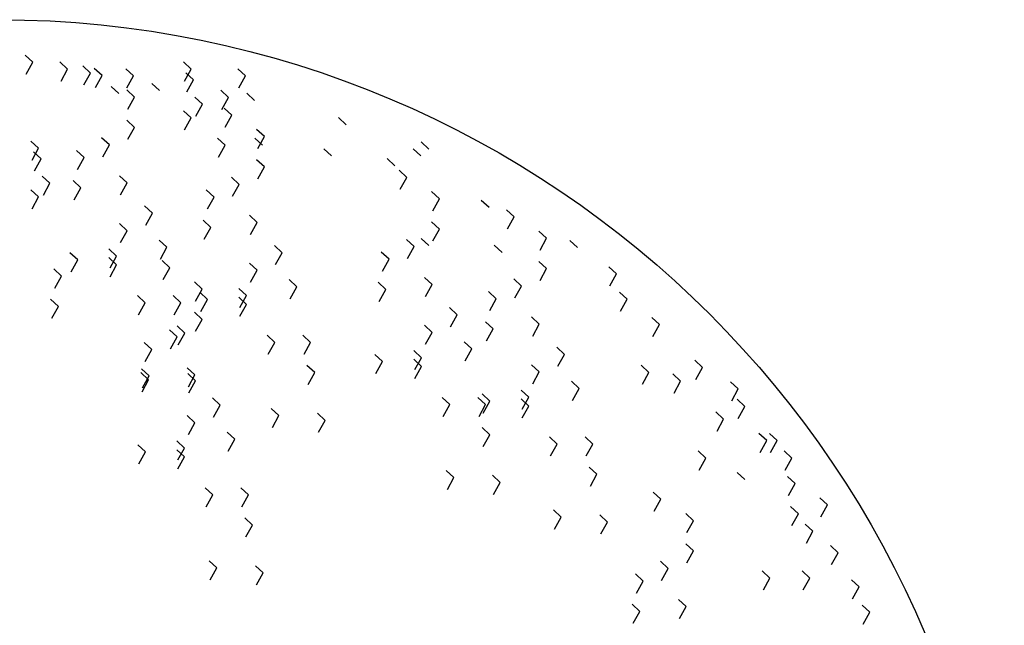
# Model space of a CAD drawing. Extents: x 9.7 to 10.7, y 7.38 to 8.38.
# Tile 4 of 4: x 10.21 to 10.7, y 8.08 to 8.38. Entities that reach past the tile are written whole.
import ezdxf

# ---------------------------------------------------------------- set-up
doc = ezdxf.new("R2010")
doc.units = 0
doc.header["$LTSCALE"] = 0.3
doc.header["$MEASUREMENT"] = 0
doc.layers.get('0').update_dxf_attribs({"linetype": 'CONTINUOUS'})

msp = doc.modelspace()

# ---------------------------------------------------------------- linework, layer by layer
for p, q in [((10.21461, 8.35642), (10.21079, 8.35999)), ((10.21461, 8.35642), (10.21079, 8.35999)), ((10.21134, 8.3505), (10.21461, 8.35642)), ((10.21134, 8.3505), (10.21461, 8.35642)), ((10.23196, 8.35302), (10.22814, 8.35659)), ((10.23196, 8.35302), (10.22814, 8.35659)), ((10.24326, 8.35109), (10.23944, 8.35465)), ((10.24326, 8.35109), (10.23944, 8.35465)), ((10.29331, 8.35302), (10.28948, 8.35659)), ((10.29331, 8.35302), (10.28948, 8.35659)), ((10.22869, 8.34711), (10.23196, 8.35302)), ((10.22869, 8.34711), (10.23196, 8.35302)), ((10.23999, 8.34517), (10.24326, 8.35109)), ((10.23999, 8.34517), (10.24326, 8.35109)), ((10.24906, 8.34979), (10.24523, 8.35336)), ((10.24906, 8.34979), (10.24523, 8.35336)), ((10.24578, 8.34387), (10.24906, 8.34979)), ((10.24578, 8.34387), (10.24906, 8.34979)), ((10.26465, 8.34963), (10.26083, 8.3532)), ((10.26138, 8.34372), (10.26465, 8.34963)), ((10.26138, 8.34372), (10.26465, 8.34963)), ((10.29003, 8.34711), (10.29331, 8.35302)), ((10.29003, 8.34711), (10.29331, 8.35302)), ((10.29452, 8.34769), (10.29069, 8.35126)), ((10.29452, 8.34769), (10.29069, 8.35126)), ((10.32035, 8.34963), (10.31652, 8.3532)), ((10.32035, 8.34963), (10.31652, 8.3532)), ((10.31707, 8.34372), (10.32035, 8.34963)), ((10.31707, 8.34372), (10.32035, 8.34963)), ((10.27757, 8.34236), (10.27374, 8.34593)), ((10.27757, 8.34236), (10.27374, 8.34593)), ((10.29124, 8.34178), (10.29452, 8.34769)), ((10.29124, 8.34178), (10.29452, 8.34769)), ((10.25739, 8.34091), (10.25356, 8.34447)), ((10.25739, 8.34091), (10.25356, 8.34447)), ((10.2652, 8.33912), (10.26137, 8.34269)), ((10.2652, 8.33912), (10.26137, 8.34269)), ((10.31187, 8.33897), (10.30805, 8.34253)), ((10.31187, 8.33897), (10.30805, 8.34253)), ((10.32479, 8.33751), (10.32096, 8.34108)), ((10.26192, 8.33321), (10.2652, 8.33912)), ((10.26192, 8.33321), (10.2652, 8.33912)), ((10.29896, 8.33557), (10.29513, 8.33914)), ((10.29896, 8.33557), (10.29513, 8.33914)), ((10.29568, 8.32966), (10.29896, 8.33557)), ((10.3086, 8.33305), (10.31187, 8.33897)), ((10.3086, 8.33305), (10.31187, 8.33897)), ((10.29331, 8.32879), (10.28948, 8.33235)), ((10.29331, 8.32879), (10.28948, 8.33235)), ((10.3136, 8.33013), (10.30977, 8.3337)), ((10.3136, 8.33013), (10.30977, 8.3337)), ((10.31032, 8.32422), (10.3136, 8.33013)), ((10.31032, 8.32422), (10.3136, 8.33013)), ((10.2652, 8.3241), (10.26137, 8.32766)), ((10.2652, 8.3241), (10.26137, 8.32766)), ((10.29003, 8.32287), (10.29331, 8.32879)), ((10.29003, 8.32287), (10.29331, 8.32879)), ((10.37039, 8.32539), (10.36656, 8.32896)), ((10.26192, 8.31818), (10.2652, 8.3241)), ((10.32974, 8.31947), (10.32591, 8.32303)), ((10.32974, 8.31947), (10.32591, 8.32303)), ((10.21754, 8.31371), (10.21372, 8.31728)), ((10.21754, 8.31371), (10.21372, 8.31728)), ((10.25269, 8.31537), (10.24886, 8.31894)), ((10.25269, 8.31537), (10.24886, 8.31894)), ((10.24941, 8.30946), (10.25269, 8.31537)), ((10.24941, 8.30946), (10.25269, 8.31537)), ((10.31026, 8.31521), (10.30643, 8.31878)), ((10.32882, 8.31521), (10.325, 8.31878)), ((10.32647, 8.31355), (10.32974, 8.31947)), ((10.32647, 8.31355), (10.32974, 8.31947)), ((10.41155, 8.31328), (10.40773, 8.31684)), ((10.21427, 8.3078), (10.21754, 8.31371)), ((10.21427, 8.3078), (10.21754, 8.31371)), ((10.21875, 8.30838), (10.21493, 8.31195)), ((10.21875, 8.30838), (10.21493, 8.31195)), ((10.24018, 8.30907), (10.23635, 8.31264)), ((10.30698, 8.3093), (10.31026, 8.31521)), ((10.30698, 8.3093), (10.31026, 8.31521)), ((10.36313, 8.30988), (10.3593, 8.31345)), ((10.40752, 8.30988), (10.40369, 8.31345)), ((10.21548, 8.30246), (10.21875, 8.30838)), ((10.21548, 8.30246), (10.21875, 8.30838)), ((10.2369, 8.30315), (10.24018, 8.30907)), ((10.2369, 8.30315), (10.24018, 8.30907)), ((10.32974, 8.30444), (10.32591, 8.30801)), ((10.32974, 8.30444), (10.32591, 8.30801)), ((10.3946, 8.30503), (10.39078, 8.3086)), ((10.32647, 8.29852), (10.32974, 8.30444)), ((10.40059, 8.29924), (10.39676, 8.30281)), ((10.40059, 8.29924), (10.39676, 8.30281)), ((10.22319, 8.29626), (10.21937, 8.29983)), ((10.22319, 8.29626), (10.21937, 8.29983)), ((10.21992, 8.29035), (10.22319, 8.29626)), ((10.23856, 8.29404), (10.23474, 8.29761)), ((10.23856, 8.29404), (10.23474, 8.29761)), ((10.26157, 8.29646), (10.25774, 8.30003)), ((10.26157, 8.29646), (10.25774, 8.30003)), ((10.25829, 8.29055), (10.26157, 8.29646)), ((10.25829, 8.29055), (10.26157, 8.29646)), ((10.31723, 8.29571), (10.3134, 8.29928)), ((10.31723, 8.29571), (10.3134, 8.29928)), ((10.31396, 8.2898), (10.31723, 8.29571)), ((10.31396, 8.2898), (10.31723, 8.29571)), ((10.39731, 8.29333), (10.40059, 8.29924)), ((10.39731, 8.29333), (10.40059, 8.29924)), ((10.21754, 8.28947), (10.21372, 8.29304)), ((10.21754, 8.28947), (10.21372, 8.29304)), ((10.23529, 8.28813), (10.23856, 8.29404)), ((10.23529, 8.28813), (10.23856, 8.29404)), ((10.30472, 8.28941), (10.30089, 8.29298)), ((10.41673, 8.28858), (10.41291, 8.29214)), ((10.41673, 8.28858), (10.41291, 8.29214)), ((10.21427, 8.28356), (10.21754, 8.28947)), ((10.21427, 8.28356), (10.21754, 8.28947)), ((10.30144, 8.2835), (10.30472, 8.28941)), ((10.30144, 8.2835), (10.30472, 8.28941)), ((10.41346, 8.28266), (10.41673, 8.28858)), ((10.41346, 8.28266), (10.41673, 8.28858)), ((10.44142, 8.28419), (10.43759, 8.28776)), ((10.27408, 8.28144), (10.27025, 8.285)), ((10.27408, 8.28144), (10.27025, 8.285)), ((10.2708, 8.27552), (10.27408, 8.28144)), ((10.2708, 8.27552), (10.27408, 8.28144)), ((10.45391, 8.27958), (10.45008, 8.28315)), ((10.45391, 8.27958), (10.45008, 8.28315)), ((10.26157, 8.27271), (10.25774, 8.27628)), ((10.26157, 8.27271), (10.25774, 8.27628)), ((10.30311, 8.27438), (10.29928, 8.27795)), ((10.30311, 8.27438), (10.29928, 8.27795)), ((10.32611, 8.27681), (10.32228, 8.28038)), ((10.32611, 8.27681), (10.32228, 8.28038)), ((10.32283, 8.27089), (10.32611, 8.27681)), ((10.32283, 8.27089), (10.32611, 8.27681)), ((10.41673, 8.27355), (10.41291, 8.27712)), ((10.41673, 8.27355), (10.41291, 8.27712)), ((10.45063, 8.27367), (10.45391, 8.27958)), ((10.45063, 8.27367), (10.45391, 8.27958)), ((10.25829, 8.2668), (10.26157, 8.27271)), ((10.25829, 8.2668), (10.26157, 8.27271)), ((10.29983, 8.26847), (10.30311, 8.27438)), ((10.29983, 8.26847), (10.30311, 8.27438)), ((10.41346, 8.26764), (10.41673, 8.27355)), ((10.47005, 8.26892), (10.46622, 8.27249)), ((10.47005, 8.26892), (10.46622, 8.27249)), ((10.28134, 8.26447), (10.27752, 8.26804)), ((10.28134, 8.26447), (10.27752, 8.26804)), ((10.40422, 8.26482), (10.40039, 8.26839)), ((10.40422, 8.26482), (10.40039, 8.26839)), ((10.41155, 8.26528), (10.40773, 8.26885)), ((10.46677, 8.26301), (10.47005, 8.26892)), ((10.46677, 8.26301), (10.47005, 8.26892)), ((10.48541, 8.26432), (10.48158, 8.26788)), ((10.23695, 8.25817), (10.23312, 8.26174)), ((10.23695, 8.25817), (10.23312, 8.26174)), ((10.25632, 8.26011), (10.25249, 8.26368)), ((10.25632, 8.26011), (10.25249, 8.26368)), ((10.27807, 8.25856), (10.28134, 8.26447)), ((10.27807, 8.25856), (10.28134, 8.26447)), ((10.33862, 8.26178), (10.33479, 8.26535)), ((10.33862, 8.26178), (10.33479, 8.26535)), ((10.33534, 8.25587), (10.33862, 8.26178)), ((10.33534, 8.25587), (10.33862, 8.26178)), ((10.39171, 8.25852), (10.38788, 8.26209)), ((10.40095, 8.25891), (10.40422, 8.26482)), ((10.40095, 8.25891), (10.40422, 8.26482)), ((10.44788, 8.26189), (10.44405, 8.26546)), ((10.23367, 8.25225), (10.23695, 8.25817)), ((10.23367, 8.25225), (10.23695, 8.25817)), ((10.25632, 8.25575), (10.25249, 8.25931)), ((10.25632, 8.25575), (10.25249, 8.25931)), ((10.25305, 8.25419), (10.25632, 8.26011)), ((10.28273, 8.25431), (10.2789, 8.25788)), ((10.28273, 8.25431), (10.2789, 8.25788)), ((10.32611, 8.25306), (10.32228, 8.25662)), ((10.32611, 8.25306), (10.32228, 8.25662)), ((10.38844, 8.25261), (10.39171, 8.25852)), ((10.38844, 8.25261), (10.39171, 8.25852)), ((10.47005, 8.25389), (10.46622, 8.25746)), ((10.47005, 8.25389), (10.46622, 8.25746)), ((10.22895, 8.2501), (10.22513, 8.25367)), ((10.25305, 8.24983), (10.25632, 8.25575)), ((10.27946, 8.2484), (10.28273, 8.25431)), ((10.27946, 8.2484), (10.28273, 8.25431)), ((10.32283, 8.24714), (10.32611, 8.25306)), ((10.32283, 8.24714), (10.32611, 8.25306)), ((10.46677, 8.24798), (10.47005, 8.25389)), ((10.50478, 8.25123), (10.50095, 8.25479)), ((10.50478, 8.25123), (10.50095, 8.25479)), ((10.22568, 8.24418), (10.22895, 8.2501)), ((10.22568, 8.24418), (10.22895, 8.2501)), ((10.29887, 8.24365), (10.29505, 8.24721)), ((10.29887, 8.24365), (10.29505, 8.24721)), ((10.34588, 8.24481), (10.34206, 8.24838)), ((10.34588, 8.24481), (10.34206, 8.24838)), ((10.3901, 8.2435), (10.38627, 8.24706)), ((10.3901, 8.2435), (10.38627, 8.24706)), ((10.4131, 8.24592), (10.40927, 8.24949)), ((10.4131, 8.24592), (10.40927, 8.24949)), ((10.45754, 8.24517), (10.45371, 8.24873)), ((10.45754, 8.24517), (10.45371, 8.24873)), ((10.5015, 8.24531), (10.50478, 8.25123)), ((10.5015, 8.24531), (10.50478, 8.25123)), ((10.2956, 8.23773), (10.29887, 8.24365)), ((10.2956, 8.23773), (10.29887, 8.24365)), ((10.30149, 8.23851), (10.29766, 8.24208)), ((10.30149, 8.23851), (10.29766, 8.24208)), ((10.32086, 8.24045), (10.31704, 8.24402)), ((10.32086, 8.24045), (10.31704, 8.24402)), ((10.34261, 8.2389), (10.34588, 8.24481)), ((10.34261, 8.2389), (10.34588, 8.24481)), ((10.38682, 8.23758), (10.3901, 8.2435)), ((10.38682, 8.23758), (10.3901, 8.2435)), ((10.40982, 8.24), (10.4131, 8.24592)), ((10.40982, 8.24), (10.4131, 8.24592)), ((10.44503, 8.23887), (10.4412, 8.24243)), ((10.45426, 8.23925), (10.45754, 8.24517)), ((10.45426, 8.23925), (10.45754, 8.24517)), ((10.51003, 8.23862), (10.5062, 8.24219)), ((10.51003, 8.23862), (10.5062, 8.24219)), ((10.22734, 8.23507), (10.22351, 8.23864)), ((10.22734, 8.23507), (10.22351, 8.23864)), ((10.27045, 8.23684), (10.26662, 8.24041)), ((10.27045, 8.23684), (10.26662, 8.24041)), ((10.2882, 8.23684), (10.28438, 8.24041)), ((10.2882, 8.23684), (10.28438, 8.24041)), ((10.29822, 8.2326), (10.30149, 8.23851)), ((10.29822, 8.2326), (10.30149, 8.23851)), ((10.32086, 8.23609), (10.31704, 8.23966)), ((10.32086, 8.23609), (10.31704, 8.23966)), ((10.31759, 8.23454), (10.32086, 8.24045)), ((10.44175, 8.23295), (10.44503, 8.23887)), ((10.44175, 8.23295), (10.44503, 8.23887)), ((10.50675, 8.23271), (10.51003, 8.23862)), ((10.22406, 8.22916), (10.22734, 8.23507)), ((10.22406, 8.22916), (10.22734, 8.23507)), ((10.26717, 8.23093), (10.27045, 8.23684)), ((10.26717, 8.23093), (10.27045, 8.23684)), ((10.28493, 8.23093), (10.2882, 8.23684)), ((10.28493, 8.23093), (10.2882, 8.23684)), ((10.29887, 8.22862), (10.29505, 8.23219)), ((10.29887, 8.22862), (10.29505, 8.23219)), ((10.31759, 8.23017), (10.32086, 8.23609)), ((10.42561, 8.23089), (10.42178, 8.23446)), ((10.42561, 8.23089), (10.42178, 8.23446)), ((10.2956, 8.22271), (10.29887, 8.22862)), ((10.42233, 8.22498), (10.42561, 8.23089)), ((10.42233, 8.22498), (10.42561, 8.23089)), ((10.44341, 8.22384), (10.43959, 8.22741)), ((10.44341, 8.22384), (10.43959, 8.22741)), ((10.46642, 8.22626), (10.46259, 8.22983)), ((10.46642, 8.22626), (10.46259, 8.22983)), ((10.52617, 8.22602), (10.52234, 8.22959)), ((10.52617, 8.22602), (10.52234, 8.22959)), ((10.28636, 8.21989), (10.28254, 8.22346)), ((10.28636, 8.21989), (10.28254, 8.22346)), ((10.29022, 8.22181), (10.28639, 8.22538)), ((10.29022, 8.22181), (10.28639, 8.22538)), ((10.4131, 8.22217), (10.40927, 8.22573)), ((10.4131, 8.22217), (10.40927, 8.22573)), ((10.44014, 8.21792), (10.44341, 8.22384)), ((10.44014, 8.21792), (10.44341, 8.22384)), ((10.46314, 8.22035), (10.46642, 8.22626)), ((10.46314, 8.22035), (10.46642, 8.22626)), ((10.52289, 8.22011), (10.52617, 8.22602)), ((10.28309, 8.21398), (10.28636, 8.21989)), ((10.28309, 8.21398), (10.28636, 8.21989)), ((10.28695, 8.2159), (10.29022, 8.22181)), ((10.28695, 8.2159), (10.29022, 8.22181)), ((10.33499, 8.21718), (10.33116, 8.22075)), ((10.33499, 8.21718), (10.33116, 8.22075)), ((10.35274, 8.21718), (10.34892, 8.22075)), ((10.35274, 8.21718), (10.34892, 8.22075)), ((10.40982, 8.21625), (10.4131, 8.22217)), ((10.40982, 8.21625), (10.4131, 8.22217)), ((10.43287, 8.21393), (10.42905, 8.21749)), ((10.43287, 8.21393), (10.42905, 8.21749)), ((10.27385, 8.21359), (10.27003, 8.21716)), ((10.27058, 8.20768), (10.27385, 8.21359)), ((10.27058, 8.20768), (10.27385, 8.21359)), ((10.33171, 8.21127), (10.33499, 8.21718)), ((10.33171, 8.21127), (10.33499, 8.21718)), ((10.34947, 8.21127), (10.35274, 8.21718)), ((10.34947, 8.21127), (10.35274, 8.21718)), ((10.40785, 8.20956), (10.40403, 8.21313)), ((10.40785, 8.20956), (10.40403, 8.21313)), ((10.4296, 8.20801), (10.43287, 8.21393)), ((10.4296, 8.20801), (10.43287, 8.21393)), ((10.47893, 8.21123), (10.4751, 8.2148)), ((10.47893, 8.21123), (10.4751, 8.2148)), ((10.38848, 8.20762), (10.38466, 8.21119)), ((10.38848, 8.20762), (10.38466, 8.21119)), ((10.38521, 8.20171), (10.38848, 8.20762)), ((10.38521, 8.20171), (10.38848, 8.20762)), ((10.40785, 8.2052), (10.40403, 8.20877)), ((10.40785, 8.2052), (10.40403, 8.20877)), ((10.40458, 8.20365), (10.40785, 8.20956)), ((10.47565, 8.20532), (10.47893, 8.21123)), ((10.47565, 8.20532), (10.47893, 8.21123)), ((10.54756, 8.20469), (10.54373, 8.20826)), ((10.27246, 8.20048), (10.26864, 8.20405)), ((10.27246, 8.20048), (10.26864, 8.20405)), ((10.29524, 8.20099), (10.29141, 8.20456)), ((10.29524, 8.20099), (10.29141, 8.20456)), ((10.35476, 8.20216), (10.35094, 8.20572)), ((10.35476, 8.20216), (10.35094, 8.20572)), ((10.40458, 8.19929), (10.40785, 8.2052)), ((10.46642, 8.20251), (10.46259, 8.20608)), ((10.46642, 8.20251), (10.46259, 8.20608)), ((10.52092, 8.20227), (10.5171, 8.20583)), ((10.52092, 8.20227), (10.5171, 8.20583)), ((10.54428, 8.19878), (10.54756, 8.20469)), ((10.27224, 8.19857), (10.26841, 8.20213)), ((10.27224, 8.19857), (10.26841, 8.20213)), ((10.26896, 8.19265), (10.27224, 8.19857)), ((10.26896, 8.19265), (10.27224, 8.19857)), ((10.26919, 8.19457), (10.27246, 8.20048)), ((10.26919, 8.19457), (10.27246, 8.20048)), ((10.29547, 8.19806), (10.29164, 8.20163)), ((10.29547, 8.19806), (10.29164, 8.20163)), ((10.29197, 8.19507), (10.29524, 8.20099)), ((10.29197, 8.19507), (10.29524, 8.20099)), ((10.29219, 8.19215), (10.29547, 8.19806)), ((10.29219, 8.19215), (10.29547, 8.19806)), ((10.35149, 8.19624), (10.35476, 8.20216)), ((10.35149, 8.19624), (10.35476, 8.20216)), ((10.46314, 8.19659), (10.46642, 8.20251)), ((10.46314, 8.19659), (10.46642, 8.20251)), ((10.48619, 8.19427), (10.48236, 8.19784)), ((10.48619, 8.19427), (10.48236, 8.19784)), ((10.51765, 8.19635), (10.52092, 8.20227)), ((10.51765, 8.19635), (10.52092, 8.20227)), ((10.53666, 8.1979), (10.53283, 8.20147)), ((10.53666, 8.1979), (10.53283, 8.20147)), ((10.53339, 8.19199), (10.53666, 8.1979)), ((10.46117, 8.18991), (10.45734, 8.19347)), ((10.46117, 8.18991), (10.45734, 8.19347)), ((10.48292, 8.18835), (10.48619, 8.19427)), ((10.48292, 8.18835), (10.48619, 8.19427)), ((10.56531, 8.19403), (10.56149, 8.19759)), ((10.56531, 8.19403), (10.56149, 8.19759)), ((10.56204, 8.18811), (10.56531, 8.19403)), ((10.30775, 8.18596), (10.30393, 8.18953)), ((10.30775, 8.18596), (10.30393, 8.18953)), ((10.42198, 8.18629), (10.41815, 8.18986)), ((10.42198, 8.18629), (10.41815, 8.18986)), ((10.43973, 8.18629), (10.43591, 8.18986)), ((10.43973, 8.18629), (10.43591, 8.18986)), ((10.4418, 8.18797), (10.43797, 8.19153)), ((10.4418, 8.18797), (10.43797, 8.19153)), ((10.46117, 8.18554), (10.45734, 8.18911)), ((10.46117, 8.18554), (10.45734, 8.18911)), ((10.45789, 8.18399), (10.46117, 8.18991)), ((10.56854, 8.1853), (10.56472, 8.18887)), ((10.56854, 8.1853), (10.56472, 8.18887)), ((10.30448, 8.18005), (10.30775, 8.18596)), ((10.30448, 8.18005), (10.30775, 8.18596)), ((10.33701, 8.18083), (10.33318, 8.18439)), ((10.33701, 8.18083), (10.33318, 8.18439)), ((10.4187, 8.18038), (10.42198, 8.18629)), ((10.4187, 8.18038), (10.42198, 8.18629)), ((10.43646, 8.18038), (10.43973, 8.18629)), ((10.43646, 8.18038), (10.43973, 8.18629)), ((10.43852, 8.18205), (10.4418, 8.18797)), ((10.43852, 8.18205), (10.4418, 8.18797)), ((10.45789, 8.17963), (10.46117, 8.18554)), ((10.56527, 8.17939), (10.56854, 8.1853)), ((10.29524, 8.17724), (10.29141, 8.1808)), ((10.29524, 8.17724), (10.29141, 8.1808)), ((10.33373, 8.17491), (10.33701, 8.18083)), ((10.33373, 8.17491), (10.33701, 8.18083)), ((10.36001, 8.1784), (10.35618, 8.18197)), ((10.36001, 8.1784), (10.35618, 8.18197)), ((10.35673, 8.17249), (10.36001, 8.1784)), ((10.35673, 8.17249), (10.36001, 8.1784)), ((10.55805, 8.179), (10.55422, 8.18257)), ((10.55805, 8.179), (10.55422, 8.18257)), ((10.55478, 8.17308), (10.55805, 8.179)), ((10.55478, 8.17308), (10.55805, 8.179)), ((10.29197, 8.17132), (10.29524, 8.17724)), ((10.29197, 8.17132), (10.29524, 8.17724)), ((10.44175, 8.17127), (10.43793, 8.17483)), ((10.44175, 8.17127), (10.43793, 8.17483)), ((10.31502, 8.169), (10.31119, 8.17256)), ((10.31502, 8.169), (10.31119, 8.17256)), ((10.31174, 8.16308), (10.31502, 8.169)), ((10.31174, 8.16308), (10.31502, 8.169)), ((10.43848, 8.16535), (10.44175, 8.17127)), ((10.43848, 8.16535), (10.44175, 8.17127)), ((10.47529, 8.16664), (10.47147, 8.17021)), ((10.47529, 8.16664), (10.47147, 8.17021)), ((10.49305, 8.16664), (10.48923, 8.17021)), ((10.49305, 8.16664), (10.48923, 8.17021)), ((10.57944, 8.16833), (10.57561, 8.1719)), ((10.58469, 8.16833), (10.58086, 8.1719)), ((10.58469, 8.16833), (10.58086, 8.1719)), ((10.27062, 8.16269), (10.2668, 8.16626)), ((10.27062, 8.16269), (10.2668, 8.16626)), ((10.28999, 8.16463), (10.28617, 8.1682)), ((10.28999, 8.16463), (10.28617, 8.1682)), ((10.28999, 8.16027), (10.28617, 8.16384)), ((10.28999, 8.16027), (10.28617, 8.16384)), ((10.28672, 8.15872), (10.28999, 8.16463)), ((10.47202, 8.16072), (10.47529, 8.16664)), ((10.47202, 8.16072), (10.47529, 8.16664)), ((10.48978, 8.16072), (10.49305, 8.16664)), ((10.48978, 8.16072), (10.49305, 8.16664)), ((10.57616, 8.16242), (10.57944, 8.16833)), ((10.57616, 8.16242), (10.57944, 8.16833)), ((10.58141, 8.16242), (10.58469, 8.16833)), ((10.26735, 8.15678), (10.27062, 8.16269)), ((10.26735, 8.15678), (10.27062, 8.16269)), ((10.28672, 8.15436), (10.28999, 8.16027)), ((10.54917, 8.15961), (10.54535, 8.16318)), ((10.54917, 8.15961), (10.54535, 8.16318)), ((10.5459, 8.15369), (10.54917, 8.15961)), ((10.59195, 8.15961), (10.58812, 8.16318)), ((10.59195, 8.15961), (10.58812, 8.16318)), ((10.58867, 8.15369), (10.59195, 8.15961)), ((10.49507, 8.15161), (10.49124, 8.15518)), ((10.49507, 8.15161), (10.49124, 8.15518)), ((10.424, 8.14994), (10.42017, 8.15351)), ((10.424, 8.14994), (10.42017, 8.15351)), ((10.42072, 8.14402), (10.424, 8.14994)), ((10.42072, 8.14402), (10.424, 8.14994)), ((10.447, 8.14751), (10.44317, 8.15108)), ((10.447, 8.14751), (10.44317, 8.15108)), ((10.49179, 8.1457), (10.49507, 8.15161)), ((10.49179, 8.1457), (10.49507, 8.15161)), ((10.56854, 8.14894), (10.56472, 8.15251)), ((10.56854, 8.14894), (10.56472, 8.15251)), ((10.59356, 8.147), (10.58974, 8.15057)), ((10.59356, 8.147), (10.58974, 8.15057)), ((10.30412, 8.14136), (10.30029, 8.14493)), ((10.30412, 8.14136), (10.30029, 8.14493)), ((10.32188, 8.14136), (10.31805, 8.14493)), ((10.32188, 8.14136), (10.31805, 8.14493)), ((10.44372, 8.1416), (10.447, 8.14751)), ((10.44372, 8.1416), (10.447, 8.14751)), ((10.59029, 8.14109), (10.59356, 8.147)), ((10.59029, 8.14109), (10.59356, 8.147)), ((10.30084, 8.13545), (10.30412, 8.14136)), ((10.30084, 8.13545), (10.30412, 8.14136)), ((10.3186, 8.13545), (10.32188, 8.14136)), ((10.3186, 8.13545), (10.32188, 8.14136)), ((10.52687, 8.13918), (10.52304, 8.14275)), ((10.52687, 8.13918), (10.52304, 8.14275)), ((10.52359, 8.13327), (10.52687, 8.13918)), ((10.52359, 8.13327), (10.52687, 8.13918)), ((10.60971, 8.13634), (10.60588, 8.13991)), ((10.60971, 8.13634), (10.60588, 8.13991)), ((10.59518, 8.13198), (10.59135, 8.13555)), ((10.59518, 8.13198), (10.59135, 8.13555)), ((10.60643, 8.13043), (10.60971, 8.13634)), ((10.60643, 8.13043), (10.60971, 8.13634)), ((10.32389, 8.12634), (10.32007, 8.1299)), ((10.32389, 8.12634), (10.32007, 8.1299)), ((10.47731, 8.13028), (10.47349, 8.13385)), ((10.47731, 8.13028), (10.47349, 8.13385)), ((10.47404, 8.12437), (10.47731, 8.13028)), ((10.47404, 8.12437), (10.47731, 8.13028)), ((10.50032, 8.12786), (10.49649, 8.13142)), ((10.50032, 8.12786), (10.49649, 8.13142)), ((10.54301, 8.12852), (10.53918, 8.13208)), ((10.54301, 8.12852), (10.53918, 8.13208)), ((10.5919, 8.12606), (10.59518, 8.13198)), ((10.5919, 8.12606), (10.59518, 8.13198)), ((10.32062, 8.12042), (10.32389, 8.12634)), ((10.32062, 8.12042), (10.32389, 8.12634)), ((10.49704, 8.12194), (10.50032, 8.12786)), ((10.49704, 8.12194), (10.50032, 8.12786)), ((10.53973, 8.1226), (10.54301, 8.12852)), ((10.53973, 8.1226), (10.54301, 8.12852)), ((10.60244, 8.12325), (10.59862, 8.12682)), ((10.60244, 8.12325), (10.59862, 8.12682)), ((10.59917, 8.11734), (10.60244, 8.12325)), ((10.54301, 8.11349), (10.53918, 8.11706)), ((10.54301, 8.11349), (10.53918, 8.11706)), ((10.61495, 8.11259), (10.61113, 8.11615)), ((10.61495, 8.11259), (10.61113, 8.11615)), ((10.53973, 8.10757), (10.54301, 8.11349)), ((10.61168, 8.10667), (10.61495, 8.11259)), ((10.61168, 8.10667), (10.61495, 8.11259)), ((10.30614, 8.10501), (10.30231, 8.10858)), ((10.30614, 8.10501), (10.30231, 8.10858)), ((10.30286, 8.09909), (10.30614, 8.10501)), ((10.30286, 8.09909), (10.30614, 8.10501)), ((10.32914, 8.10258), (10.32531, 8.10615)), ((10.32914, 8.10258), (10.32531, 8.10615)), ((10.5305, 8.10476), (10.52667, 8.10833)), ((10.5305, 8.10476), (10.52667, 8.10833)), ((10.32587, 8.09667), (10.32914, 8.10258)), ((10.32587, 8.09667), (10.32914, 8.10258)), ((10.51799, 8.09846), (10.51416, 8.10203)), ((10.52722, 8.09885), (10.5305, 8.10476)), ((10.52722, 8.09885), (10.5305, 8.10476)), ((10.58105, 8.09998), (10.57723, 8.10355)), ((10.57778, 8.09407), (10.58105, 8.09998)), ((10.57778, 8.09407), (10.58105, 8.09998)), ((10.60083, 8.09998), (10.597, 8.10355)), ((10.60083, 8.09998), (10.597, 8.10355)), ((10.59755, 8.09407), (10.60083, 8.09998)), ((10.59755, 8.09407), (10.60083, 8.09998)), ((10.51471, 8.09255), (10.51799, 8.09846)), ((10.51471, 8.09255), (10.51799, 8.09846)), ((10.62545, 8.09562), (10.62162, 8.09919)), ((10.62545, 8.09562), (10.62162, 8.09919)), ((10.62217, 8.08971), (10.62545, 8.09562)), ((10.62217, 8.08971), (10.62545, 8.09562)), ((10.51637, 8.08343), (10.51255, 8.087)), ((10.51637, 8.08343), (10.51255, 8.087)), ((10.53938, 8.08586), (10.53555, 8.08942)), ((10.53938, 8.08586), (10.53555, 8.08942)), ((10.5361, 8.07994), (10.53938, 8.08586)), ((10.5361, 8.07994), (10.53938, 8.08586)), ((10.63069, 8.08302), (10.62687, 8.08659)), ((10.63069, 8.08302), (10.62687, 8.08659)), ((10.5131, 8.07752), (10.51637, 8.08343)), ((10.5131, 8.07752), (10.51637, 8.08343)), ((10.62742, 8.0771), (10.63069, 8.08302)), ((10.62742, 8.0771), (10.63069, 8.08302))]:
    msp.add_line(p, q)
msp.add_circle((10.19755, 7.87762), 0.5)

doc.saveas('drawing.dxf')
